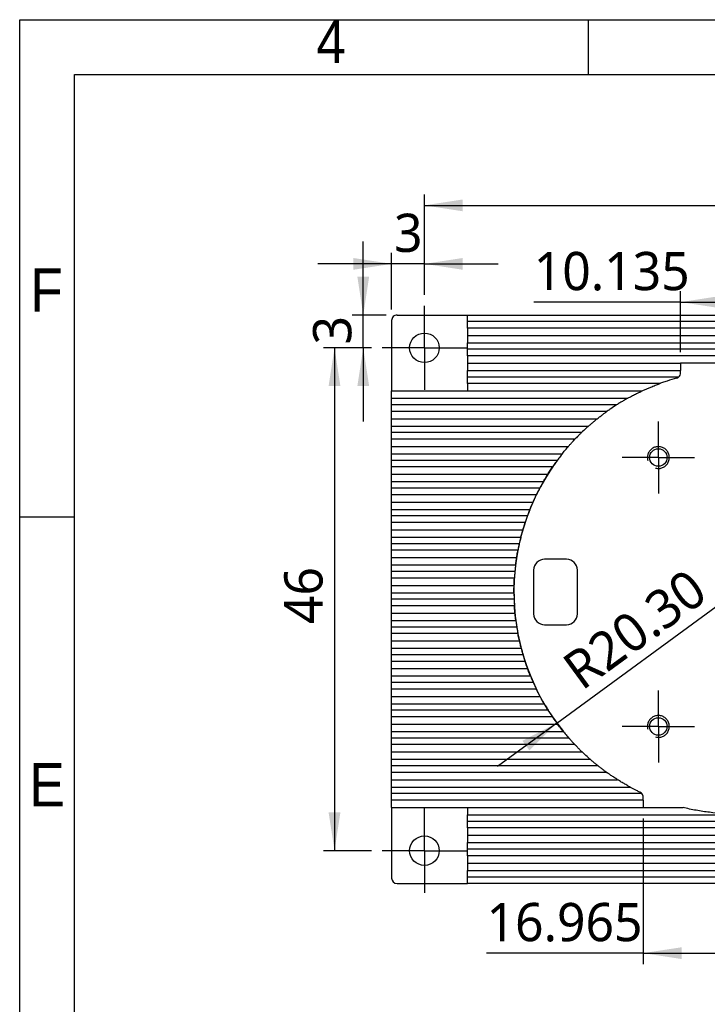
# Model space of a CAD drawing. Header units: millimetres. Extents: x 3 to 207, y 3 to 294.
# Tile 6 of 8: x 3 to 66, y 204 to 294. Entities that reach past the tile are written whole.
import ezdxf

# ---------------------------------------------------------------- set-up
doc = ezdxf.new("R2010")
doc.units = ezdxf.units.MM
doc.linetypes.add('CENTERX2', pattern=[20.32, 12.7, -2.54, 2.54, -2.54])
doc.linetypes.add('PHANTOM', pattern=[12.7, 6.35, -1.27, 1.27, -1.27, 1.27, -1.27])
for name, color, linetype in [('中心符号线', 7, 'CENTERX2'), ('几何体', 7, 'Continuous'), ('尺寸', 3, 'Continuous'), ('注释', 7, 'Continuous'), ('草图直线', 1, 'Continuous'), ('装饰螺纹线', 6, 'PHANTOM')]:
    doc.layers.add(name, color=color, linetype=linetype)
doc.styles.add('SLDTEXTSTYLE1', font='MSYH.TTC')
doc.styles.add('SLDTEXTSTYLE2', font='GOTHIC.TTF', dxfattribs={"width": 0.913})
doc.dimstyles.new('SLDDIMSTYLE1', dxfattribs={"dimtxt": 3.5, "dimasz": 3.5, "dimexe": 0, "dimexo": 0.0625, "dimgap": 0.875, "dimtad": 1, "dimdec": 0, "dimrnd": 1e-09, "dimzin": 12, "dimdsep": 46, "dimtxsty": 'SLDTEXTSTYLE1', "dimsah": 1, "dimcen": 0.09, "dimadec": 0, "dimazin": 3, "dimtfac": 1, "dimtofl": 0, "dimtmove": 0, "dimatfit": 3, "dimfxl": 1, "dimfrac": 2, "dimtolj": 1, "dimtzin": 12, "dimarcsym": 0})
doc.dimstyles.new('SLDDIMSTYLE10', dxfattribs={"dimtxt": 3.5, "dimasz": 3.5, "dimexe": 0, "dimexo": 0.0625, "dimgap": 0.875, "dimtad": 1, "dimdec": 0, "dimrnd": 1e-09, "dimzin": 12, "dimdsep": 46, "dimtxsty": 'SLDTEXTSTYLE1', "dimsah": 1, "dimcen": 0.09, "dimadec": 0, "dimazin": 3, "dimtfac": 1, "dimtdec": 0, "dimtmove": 0, "dimatfit": 0, "dimfxl": 1, "dimfrac": 2, "dimtolj": 1, "dimtzin": 12, "dimarcsym": 0})
doc.dimstyles.new('SLDDIMSTYLE2', dxfattribs={"dimtxt": 3.5, "dimasz": 3.5, "dimexe": 0, "dimexo": 0.0625, "dimgap": 0.875, "dimtad": 1, "dimdec": 0, "dimrnd": 1e-09, "dimzin": 12, "dimdsep": 46, "dimtxsty": 'SLDTEXTSTYLE1', "dimsah": 1, "dimcen": 0.09, "dimadec": 0, "dimazin": 3, "dimtfac": 1, "dimtdec": 0, "dimtofl": 0, "dimtmove": 0, "dimatfit": 3, "dimfxl": 1, "dimfrac": 2, "dimtolj": 1, "dimtzin": 12, "dimarcsym": 0})
doc.dimstyles.new('SLDDIMSTYLE6', dxfattribs={"dimtxt": 3.5, "dimasz": 3.5, "dimexe": 0, "dimexo": 0.0625, "dimgap": 0.875, "dimtad": 1, "dimrnd": 1e-09, "dimzin": 4, "dimdsep": 46, "dimtxsty": 'SLDTEXTSTYLE1', "dimsah": 1, "dimcen": 0, "dimadec": 0, "dimazin": 1, "dimtfac": 1, "dimtofl": 0, "dimtmove": 0, "dimatfit": 3, "dimfxl": 1, "dimfrac": 2, "dimtolj": 1, "dimtzin": 12, "dimarcsym": 0})
doc.dimstyles.new('SLDDIMSTYLE8', dxfattribs={"dimtxt": 3.5, "dimasz": 3.5, "dimexe": 0, "dimexo": 0.0625, "dimgap": 0.875, "dimtad": 1, "dimdec": 3, "dimrnd": 1e-09, "dimzin": 12, "dimdsep": 46, "dimtxsty": 'SLDTEXTSTYLE1', "dimsah": 1, "dimcen": 0.09, "dimadec": 0, "dimazin": 3, "dimtfac": 1, "dimtdec": 3, "dimtofl": 0, "dimtmove": 0, "dimatfit": 3, "dimfxl": 1, "dimfrac": 2, "dimtolj": 1, "dimtzin": 12, "dimarcsym": 0})
doc.dimstyles.new('SLDDIMSTYLE9', dxfattribs={"dimtxt": 3.5, "dimasz": 3.5, "dimexe": 0, "dimexo": 0.0625, "dimgap": 0.875, "dimtad": 1, "dimdec": 0, "dimrnd": 1e-09, "dimzin": 12, "dimdsep": 46, "dimtxsty": 'SLDTEXTSTYLE1', "dimsah": 1, "dimcen": 0.09, "dimadec": 0, "dimazin": 3, "dimtfac": 1, "dimtmove": 0, "dimatfit": 0, "dimfxl": 1, "dimfrac": 2, "dimtolj": 1, "dimtzin": 12, "dimarcsym": 0})

# ---------------------------------------------------------------- blocks, each defined once
blk = doc.blocks.new('_D')
at = {"layer": '尺寸'}
for p, q in [((39.994, 268.851), (39.994, 278.029)), ((105.994, 268.851), (105.994, 278.029)), ((39.994, 277.029), (105.994, 277.029))]:
    blk.add_line(p, q, dxfattribs=at)
for points in [[(39.994, 277.029), (43.494, 276.491), (43.494, 277.568)], [(105.994, 277.029), (102.494, 277.568), (102.494, 276.491)]]:
    blk.add_solid(points, dxfattribs=at)
at = {"layer": '尺寸', "insert": (70.946, 281.621), "char_height": 3.5, "attachment_point": 1, "style": 'SLDTEXTSTYLE1'}
blk.add_mtext('66', dxfattribs=at)
blk = doc.blocks.new('_D_1')
at = {"layer": '尺寸'}
for p, q in [((35.144, 264.001), (30.775, 264.001)), ((31.775, 264.001), (31.775, 218.001)), ((35.144, 218.001), (30.775, 218.001))]:
    blk.add_line(p, q, dxfattribs=at)
for points in [[(31.775, 264.001), (31.236, 260.501), (32.313, 260.501)], [(31.775, 218.001), (32.313, 221.501), (31.236, 221.501)]]:
    blk.add_solid(points, dxfattribs=at)
at = {"layer": '尺寸', "insert": (27.183, 238.734), "char_height": 3.5, "attachment_point": 1, "rotation": 90, "style": 'SLDTEXTSTYLE1'}
blk.add_mtext('46', dxfattribs=at)
blk = doc.blocks.new('_D_6')
at = {"layer": '尺寸'}
for q in [(68.478, 241.664), (46.661, 225.706)]:
    blk.add_line((52.093, 229.679), q, dxfattribs=at)
blk.add_arc((68.478, 241.664), 20.3, 144.31935, 219.00294, dxfattribs=at)
blk.add_solid([(52.093, 229.679), (48.95, 228.048), (49.586, 227.178)], dxfattribs=at)
at = {"layer": '尺寸', "insert": (52.322, 235.405), "char_height": 3.5, "attachment_point": 1, "rotation": 36.18277, "style": 'SLDTEXTSTYLE1'}
blk.add_mtext('R20.30', dxfattribs=at)
blk = doc.blocks.new('_D_9')
at = {"layer": '尺寸'}
for p, q in [((63.41, 263.591), (63.41, 269.181)), ((73.546, 263.591), (73.546, 269.181)), ((63.41, 268.181), (49.986, 268.181)), ((63.41, 268.181), (73.546, 268.181))]:
    blk.add_line(p, q, dxfattribs=at)
for points in [[(63.41, 268.181), (66.91, 267.642), (66.91, 268.719)], [(73.546, 268.181), (70.046, 268.719), (70.046, 267.642)]]:
    blk.add_solid(points, dxfattribs=at)
at = {"layer": '尺寸', "insert": (49.986, 272.773), "char_height": 3.5, "attachment_point": 1, "style": 'SLDTEXTSTYLE1'}
blk.add_mtext('10.135', dxfattribs=at)
blk = doc.blocks.new('_D_10')
at = {"layer": '尺寸'}
for p, q in [((59.995, 220.951), (59.995, 207.628)), ((76.961, 220.951), (76.961, 207.628)), ((59.995, 208.628), (45.672, 208.628)), ((59.995, 208.628), (76.961, 208.628))]:
    blk.add_line(p, q, dxfattribs=at)
for points in [[(59.995, 208.628), (63.495, 208.089), (63.495, 209.166)], [(76.961, 208.628), (73.461, 209.166), (73.461, 208.089)]]:
    blk.add_solid(points, dxfattribs=at)
at = {"layer": '尺寸', "insert": (45.672, 213.22), "char_height": 3.5, "attachment_point": 1, "style": 'SLDTEXTSTYLE1'}
blk.add_mtext('16.965', dxfattribs=at)
blk = doc.blocks.new('_D_11')
at = {"layer": '尺寸'}
for p, q in [((34.403, 267.001), (34.403, 273.732)), ((36.494, 267.001), (33.403, 267.001)), ((34.403, 264.001), (34.403, 267.001)), ((35.144, 264.001), (33.403, 264.001)), ((34.403, 264.001), (34.403, 257.27))]:
    blk.add_line(p, q, dxfattribs=at)
for points in [[(34.403, 267.001), (34.941, 270.501), (33.864, 270.501)], [(34.403, 264.001), (33.864, 260.501), (34.941, 260.501)]]:
    blk.add_solid(points, dxfattribs=at)
at = {"layer": '尺寸', "insert": (29.811, 264.308), "char_height": 3.5, "attachment_point": 1, "rotation": 90, "style": 'SLDTEXTSTYLE1'}
blk.add_mtext('3', dxfattribs=at)
blk = doc.blocks.new('_D_12')
at = {"layer": '尺寸'}
for p, q in [((36.994, 267.501), (36.994, 272.678)), ((39.994, 268.851), (39.994, 272.678)), ((36.994, 271.678), (30.263, 271.678)), ((39.994, 271.678), (36.994, 271.678)), ((39.994, 271.678), (46.725, 271.678))]:
    blk.add_line(p, q, dxfattribs=at)
for points in [[(36.994, 271.678), (33.494, 272.216), (33.494, 271.139)], [(39.994, 271.678), (43.494, 271.139), (43.494, 272.216)]]:
    blk.add_solid(points, dxfattribs=at)
at = {"layer": '尺寸', "insert": (37.216, 276.27), "char_height": 3.5, "attachment_point": 1, "style": 'SLDTEXTSTYLE1'}
blk.add_mtext('3', dxfattribs=at)
blk = doc.blocks.new('SW_CENTERMARKSYMBOL_0')
at = {"layer": '中心符号线', "color": 0}
for p, q in [((0, 2.5), (0, 3.3)), ((0, 0), (0, 2.5)), ((-2.5, 0), (-3.3, 0)), ((0, 0), (-2.5, 0)), ((0, 0), (0, -2.5)), ((0, 0), (2.5, 0)), ((2.5, 0), (3.3, 0)), ((0, -2.5), (0, -3.3))]:
    blk.add_line(p, q, dxfattribs=at)
blk = doc.blocks.new('SW_CENTERMARKSYMBOL_1')
at = {"layer": '中心符号线', "color": 0}
for p, q in [((0, 2.5), (0, 3.3)), ((0, 0), (0, 2.5)), ((-2.5, 0), (-3.3, 0)), ((0, 0), (-2.5, 0)), ((0, 0), (0, -2.5)), ((0, 0), (2.5, 0)), ((2.5, 0), (3.3, 0)), ((0, -2.5), (0, -3.3))]:
    blk.add_line(p, q, dxfattribs=at)
blk = doc.blocks.new('SW_CENTERMARKSYMBOL_3')
at = {"layer": '中心符号线', "color": 0}
for p, q in [((0, 2.5), (0, 3.85)), ((0, 0), (0, 2.5)), ((-2.5, 0), (-3.85, 0)), ((0, 0), (-2.5, 0)), ((0, 0), (0, -2.5)), ((0, 0), (2.5, 0)), ((2.5, 0), (3.85, 0)), ((0, -2.5), (0, -3.85))]:
    blk.add_line(p, q, dxfattribs=at)
blk = doc.blocks.new('SW_CENTERMARKSYMBOL_4')
at = {"layer": '中心符号线', "color": 0}
for p, q in [((0, 2.5), (0, 3.85)), ((0, 0), (0, 2.5)), ((-2.5, 0), (-3.85, 0)), ((0, 0), (-2.5, 0)), ((0, 0), (0, -2.5)), ((0, 0), (2.5, 0)), ((2.5, 0), (3.85, 0)), ((0, -2.5), (0, -3.85))]:
    blk.add_line(p, q, dxfattribs=at)

msp = doc.modelspace()

# ---------------------------------------------------------------- linework, layer by layer
at = {"layer": '几何体'}
for p, q in [((37.4937972, 267.0009142), (43.9437972, 267.0009142)), ((43.9437972, 267.0009142), (102.0439072, 267.0009142)), ((43.9437972, 266.4009142), (43.9437972, 267.0009142)), ((36.9937972, 266.5008698), (36.9937972, 260.0509142)), ((102.0439072, 266.4009142), (43.9437972, 266.4009142)), ((43.9437972, 265.8009142), (43.9437972, 266.4009142)), ((102.0439072, 265.8009142), (43.9437972, 265.8009142)), ((43.9437972, 265.8009142), (43.9437972, 265.1309142)), ((43.9437972, 265.1309142), (102.0439072, 265.1309142)), ((43.9437972, 265.1309142), (43.9437972, 264.4609142)), ((43.9437972, 264.4609142), (102.0439072, 264.4609142)), ((43.9437972, 263.8609142), (43.9437972, 264.4609142)), ((102.0439072, 263.8609142), (43.9437972, 263.8609142)), ((43.9437972, 263.2609142), (43.9437972, 263.8609142)), ((102.0439072, 263.2609142), (43.9437972, 263.2609142)), ((43.9437972, 263.2609142), (43.9437972, 262.5909142)), ((43.9437972, 262.5909142), (63.4104215, 262.5909142)), ((43.9437972, 262.5909142), (43.9437972, 261.9209142)), ((63.4104215, 262.5909142), (63.4104215, 261.9209142)), ((73.5458049, 262.5909142), (63.4104215, 262.5909142)), ((43.9437972, 261.3209142), (43.9437972, 261.9209142)), ((43.9437972, 261.9209142), (63.4104215, 261.9209142)), ((63.2310032, 261.3209142), (43.9437972, 261.3209142)), ((43.9437972, 260.7209142), (43.9437972, 261.3209142)), ((63.4104215, 261.7046165), (63.4104215, 261.9209142)), ((61.4845283, 260.7209142), (43.9437972, 260.7209142)), ((43.9437972, 260.7209142), (43.9437972, 260.0509142)), ((36.9937972, 260.0509142), (43.9437972, 260.0509142)), ((36.9937972, 259.3809142), (36.9937972, 260.0509142)), ((43.9437972, 260.0509142), (59.8758995, 260.0509142)), ((36.9937972, 259.3809142), (58.5691208, 259.3809142)), ((36.9937972, 258.7809142), (36.9937972, 259.3809142)), ((57.5653289, 258.7809142), (36.9937972, 258.7809142)), ((36.9937972, 258.1809142), (36.9937972, 258.7809142)), ((56.6768594, 258.1809142), (36.9937972, 258.1809142)), ((36.9937972, 257.5109142), (36.9937972, 258.1809142)), ((36.9937972, 257.5109142), (55.7913547, 257.5109142)), ((36.9937972, 256.8409142), (36.9937972, 257.5109142)), ((36.9937972, 256.8409142), (54.9970045, 256.8409142)), ((36.9937972, 256.2409142), (36.9937972, 256.8409142)), ((54.3503737, 256.2409142), (36.9937972, 256.2409142)), ((36.9937972, 255.6409142), (36.9937972, 256.2409142)), ((53.7565048, 255.6409142), (36.9937972, 255.6409142)), ((36.9937972, 254.9709142), (36.9937972, 255.6409142)), ((36.9937972, 254.9709142), (53.1481946, 254.9709142)), ((36.9937972, 254.3009142), (36.9937972, 254.9709142)), ((36.9937972, 254.3009142), (52.5913497, 254.3009142)), ((36.9937972, 253.7009142), (36.9937972, 254.3009142)), ((36.9937972, 253.1009142), (36.9937972, 253.7009142)), ((52.1320438, 253.7009142), (36.9937972, 253.7009142)), ((51.7067472, 253.1009142), (36.9937972, 253.1009142)), ((36.9937972, 252.4309142), (36.9937972, 253.1009142)), ((36.9937972, 252.4309142), (51.2689364, 252.4309142)), ((36.9937972, 251.7609142), (36.9937972, 252.4309142)), ((36.9937972, 251.1609142), (36.9937972, 251.7609142)), ((36.9937972, 251.7609142), (50.8674626, 251.7609142)), ((50.5367714, 251.1609142), (36.9937972, 251.1609142)), ((36.9937972, 250.5609142), (36.9937972, 251.1609142)), ((50.2317854, 250.5609142), (36.9937972, 250.5609142)), ((36.9937972, 249.8909142), (36.9937972, 250.5609142)), ((36.9937972, 249.8909142), (49.9200441, 249.8909142)), ((36.9937972, 249.2209142), (36.9937972, 249.8909142)), ((36.9937972, 249.2209142), (49.6372645, 249.2209142)), ((36.9937972, 248.6209142), (36.9937972, 249.2209142)), ((36.9937972, 248.0209142), (36.9937972, 248.6209142)), ((49.4075519, 248.6209142), (36.9937972, 248.6209142)), ((49.1992377, 248.0209142), (36.9937972, 248.0209142)), ((36.9937972, 247.3509142), (36.9937972, 248.0209142)), ((36.9937972, 247.3509142), (48.991069, 247.3509142)), ((36.9937972, 246.6809142), (36.9937972, 247.3509142)), ((36.9937972, 246.0809142), (36.9937972, 246.6809142)), ((36.9937972, 246.6809142), (48.8079088, 246.6809142)), ((48.6645403, 246.0809142), (36.9937972, 246.0809142)), ((36.9937972, 245.4809142), (36.9937972, 246.0809142)), ((48.5402497, 245.4809142), (36.9937972, 245.4809142)), ((36.9937972, 244.8109142), (36.9937972, 245.4809142)), ((36.9937972, 244.8109142), (48.4235713, 244.8109142)), ((36.9937972, 244.1409142), (36.9937972, 244.8109142)), ((36.9937972, 243.5409142), (36.9937972, 244.1409142)), ((36.9937972, 244.1409142), (48.3298353, 244.1409142)), ((52.9781132, 244.6636382), (50.9781132, 244.6636382)), ((48.2651017, 243.5409142), (36.9937972, 243.5409142)), ((36.9937972, 242.9409142), (36.9937972, 243.5409142)), ((49.9781132, 243.6636382), (49.9781132, 239.6636382)), ((53.9781132, 239.6636382), (53.9781132, 243.6636382)), ((48.2183362, 242.9409142), (36.9937972, 242.9409142)), ((36.9937972, 242.2709142), (36.9937972, 242.9409142)), ((36.9937972, 242.2709142), (48.1871986, 242.2709142)), ((36.9937972, 241.6009142), (36.9937972, 242.2709142)), ((36.9937972, 241.6009142), (48.1782101, 241.6009142)), ((36.9937972, 241.0009142), (36.9937972, 241.6009142)), ((48.1889339, 241.0009142), (36.9937972, 241.0009142)), ((36.9937972, 240.4009142), (36.9937972, 241.0009142)), ((48.217424, 240.4009142), (36.9937972, 240.4009142)), ((36.9937972, 239.7309142), (36.9937972, 240.4009142)), ((36.9937972, 239.7309142), (48.2703281, 239.7309142)), ((36.9937972, 239.0609142), (36.9937972, 239.7309142)), ((36.9937972, 239.0609142), (48.3456561, 239.0609142)), ((36.9937972, 238.4609142), (36.9937972, 239.0609142)), ((48.4323516, 238.4609142), (36.9937972, 238.4609142)), ((36.9937972, 237.8609142), (36.9937972, 238.4609142)), ((48.537469, 237.8609142), (36.9937972, 237.8609142)), ((36.9937972, 237.1909142), (36.9937972, 237.8609142)), ((50.9781132, 238.6636382), (52.9781132, 238.6636382)), ((36.9937972, 237.1909142), (48.6769834, 237.1909142)), ((36.9937972, 236.5209142), (36.9937972, 237.1909142)), ((36.9937972, 236.5209142), (48.8403336, 236.5209142)), ((36.9937972, 235.9209142), (36.9937972, 236.5209142)), ((49.0073371, 235.9209142), (36.9937972, 235.9209142)), ((36.9937972, 235.3209142), (36.9937972, 235.9209142)), ((49.1944452, 235.3209142), (36.9937972, 235.3209142)), ((36.9937972, 234.6509142), (36.9937972, 235.3209142)), ((36.9937972, 234.6509142), (49.4278717, 234.6509142)), ((36.9937972, 233.9809142), (36.9937972, 234.6509142)), ((36.9937972, 233.3809142), (36.9937972, 233.9809142)), ((36.9937972, 233.9809142), (49.6880693, 233.9809142)), ((49.9447249, 233.3809142), (36.9937972, 233.3809142)), ((36.9937972, 232.7809142), (36.9937972, 233.3809142)), ((50.2246967, 232.7809142), (36.9937972, 232.7809142)), ((36.9937972, 232.1109142), (36.9937972, 232.7809142)), ((36.9937972, 232.1109142), (50.5662327, 232.1109142)), ((36.9937972, 231.4409142), (36.9937972, 232.1109142)), ((36.9937972, 231.4409142), (50.9399858, 231.4409142)), ((36.9937972, 230.8409142), (36.9937972, 231.4409142)), ((51.3037531, 230.8409142), (36.9937972, 230.8409142)), ((36.9937972, 230.2409142), (36.9937972, 230.8409142)), ((51.6968327, 230.2409142), (36.9937972, 230.2409142)), ((36.9937972, 229.5709142), (36.9937972, 230.2409142)), ((36.9937972, 229.5709142), (52.1730212, 229.5709142)), ((36.9937972, 228.9009142), (36.9937972, 229.5709142)), ((36.9937972, 228.9009142), (52.6919523, 228.9009142)), ((36.9937972, 228.3009142), (36.9937972, 228.9009142)), ((53.1965031, 228.3009142), (36.9937972, 228.3009142)), ((36.9937972, 227.7009142), (36.9937972, 228.3009142)), ((53.7427022, 227.7009142), (36.9937972, 227.7009142)), ((36.9937972, 227.0309142), (36.9937972, 227.7009142)), ((36.9937972, 227.0309142), (54.4078115, 227.0309142)), ((36.9937972, 226.3609142), (36.9937972, 227.0309142)), ((36.9937972, 226.3609142), (55.1395736, 226.3609142)), ((36.9937972, 225.7609142), (36.9937972, 226.3609142)), ((55.8609277, 225.7609142), (36.9937972, 225.7609142)), ((36.9937972, 225.1609142), (36.9937972, 225.7609142)), ((56.6565185, 225.1609142), (36.9937972, 225.1609142)), ((36.9937972, 224.4909142), (36.9937972, 225.1609142)), ((36.9937972, 224.4909142), (57.6527933, 224.4909142)), ((36.9937972, 223.8209142), (36.9937972, 224.4909142)), ((36.9937972, 223.8209142), (58.7968322, 223.8209142)), ((36.9937972, 223.2209142), (36.9937972, 223.8209142)), ((36.9937972, 222.6209142), (36.9937972, 223.2209142)), ((59.8815671, 223.2209142), (36.9937972, 223.2209142)), ((59.9954289, 222.6209142), (36.9937972, 222.6209142)), ((36.9937972, 221.9509142), (36.9937972, 222.6209142)), ((59.9954289, 222.6209142), (59.9954289, 222.9032709)), ((59.9954289, 222.6209142), (59.9954289, 221.9509142)), ((36.9937972, 221.9509142), (43.9437972, 221.9509142)), ((36.9937972, 221.9509142), (36.9937972, 215.5009142)), ((43.9437972, 221.9509142), (59.9954289, 221.9509142)), ((43.9437972, 221.9509142), (43.9437972, 221.2809142)), ((59.9954289, 221.9509142), (63.6305867, 221.9509142)), ((43.9437972, 220.6809142), (43.9437972, 221.2809142)), ((43.9437972, 221.2809142), (102.0439072, 221.2809142)), ((43.9437972, 220.0809142), (43.9437972, 220.6809142)), ((102.0439072, 220.6809142), (43.9437972, 220.6809142)), ((102.0439072, 220.0809142), (43.9437972, 220.0809142)), ((43.9437972, 220.0809142), (43.9437972, 219.4109142)), ((43.9437972, 219.4109142), (102.0439072, 219.4109142)), ((43.9437972, 219.4109142), (43.9437972, 218.7409142)), ((43.9437972, 218.1409142), (43.9437972, 218.7409142)), ((43.9437972, 218.7409142), (102.0439072, 218.7409142)), ((102.0439072, 218.1409142), (43.9437972, 218.1409142)), ((43.9437972, 217.5409142), (43.9437972, 218.1409142)), ((102.0439072, 217.5409142), (43.9437972, 217.5409142)), ((43.9437972, 217.5409142), (43.9437972, 216.8709142)), ((43.9437972, 216.8709142), (102.0439072, 216.8709142)), ((43.9437972, 216.8709142), (43.9437972, 216.2009142)), ((43.9437972, 215.6009142), (43.9437972, 216.2009142)), ((43.9437972, 216.2009142), (102.0439072, 216.2009142)), ((43.9437972, 215.0009142), (43.9437972, 215.6009142)), ((43.9437972, 215.6009142), (102.0439072, 215.6009142)), ((37.4937972, 215.0009142), (43.9437972, 215.0009142)), ((102.0439072, 215.0009142), (43.9437972, 215.0009142))]:
    msp.add_line(p, q, dxfattribs=at)
for centre, radius in [((39.9937912, 264.0008162), 1.35), ((61.3781132, 253.9611989), 0.8), ((61.3781132, 229.3660775), 0.8), ((39.9937912, 218.0009082), 1.35)]:
    msp.add_circle(centre, radius, dxfattribs=at)
for centre, radius, start, end in [((50.9781132, 243.6636382), 1, 90, 180), ((52.9781132, 243.6636382), 1, 0, 90), ((50.9781132, 239.6636382), 1, 180, 270), ((52.9781132, 239.6636382), 1, 270, 0), ((37.4937972, 215.5009142), 0.5, 180, 270)]:
    msp.add_arc(centre, radius, start, end, dxfattribs=at)
for points, knots in [([(37.4937972, 267.0009142), (37.3617375, 267.0009142), (37.2326035, 266.946755), (37.0481268, 266.7623855), (36.9937972, 266.6329292), (36.9937972, 266.5008698)], [0, 0, 0, 0, 0.5, 0.5, 1, 1, 1, 1]), ([(63.0442603, 261.2228622), (62.7507059, 261.1413083), (62.4561182, 261.0521571), (62.0305456, 260.9130835), (61.8896493, 260.8652257), (61.6954764, 260.7971309), (61.6326962, 260.774719), (61.5536081, 260.7461437), (61.5303399, 260.7376727), (61.4954081, 260.7249124), (61.4845283, 260.7209142), (61.4845283, 260.7209142)], [0, 0, 0, 0, 0.5, 0.5, 0.75, 0.75, 0.875, 0.875, 0.9375, 0.9375, 1, 1, 1, 1]), ([(63.2310032, 261.3209142), (63.2914787, 261.3714412), (63.3388795, 261.4363262), (63.398502, 261.5729602), (63.4104215, 261.6440145), (63.4104215, 261.7046165)], [0, 0, 0, 0, 0.5, 0.5, 1, 1, 1, 1]), ([(59.8758995, 260.0509142), (60.1759184, 260.1912736), (60.4732623, 260.3214182), (60.9128994, 260.5019672), (61.0603396, 260.5604049), (61.2640031, 260.6386719), (61.3295467, 260.6634138), (61.4123967, 260.6943113), (61.4367463, 260.7033214), (61.4734583, 260.7168582), (61.4845283, 260.7209142), (61.4845283, 260.7209142)], [0, 0, 0, 0, 0.5, 0.5, 0.75, 0.75, 0.875, 0.875, 0.9375, 0.9375, 1, 1, 1, 1]), ([(58.5691208, 259.3809142), (58.5691208, 259.3809142), (58.5920265, 259.3937521), (58.6630146, 259.4331483), (58.7100568, 259.4591014), (58.864439, 259.5432637), (58.9833475, 259.6068489), (59.2303528, 259.7353927), (59.3571464, 259.7997471), (59.6137619, 259.9265448), (59.7440864, 259.9892474), (59.8758995, 260.0509142)], [0, 0, 0, 0, 0.125, 0.125, 0.25, 0.25, 0.5, 0.5, 0.75, 0.75, 1, 1, 1, 1]), ([(57.5653289, 258.7809142), (57.3770198, 258.6608614), (57.1894463, 258.5366497), (56.9341303, 258.362054), (56.8532055, 258.3056856), (56.7242222, 258.2148396), (56.6768594, 258.1809142), (56.6768594, 258.1809142)], [0, 0, 0, 0, 0.5, 0.5, 0.75, 0.75, 1, 1, 1, 1]), ([(58.5691208, 259.3809142), (58.5691208, 259.3809142), (58.5521109, 259.3714167), (58.4986452, 259.3413405), (58.4625265, 259.3209335), (58.3444125, 259.2535878), (58.2514963, 259.1998433), (58.0614152, 259.087604), (57.9620492, 259.0278493), (57.7644905, 258.9066576), (57.6651634, 258.8445617), (57.5653289, 258.7809142)], [0, 0, 0, 0, 0.125, 0.125, 0.25, 0.25, 0.5, 0.5, 0.75, 0.75, 1, 1, 1, 1]), ([(55.7913547, 257.5109142), (55.8830441, 257.5843175), (55.9764298, 257.6577318), (56.1577125, 257.7977898), (56.2472067, 257.8656866), (56.4186712, 257.9937119), (56.5001045, 258.0533817), (56.5971451, 258.123717), (56.6255236, 258.1441334), (56.6653861, 258.172729), (56.6768594, 258.1809142), (56.6768594, 258.1809142)], [0, 0, 0, 0, 0.25, 0.25, 0.5, 0.5, 0.75, 0.75, 0.875, 0.875, 1, 1, 1, 1]), ([(54.9970045, 256.8409142), (54.9970045, 256.8409142), (54.9684572, 256.8156267), (54.8796323, 256.7359597), (54.8216103, 256.6835306), (54.6334966, 256.5110468), (54.4908798, 256.3770874), (54.3503737, 256.2409142)], [0, 0, 0, 0, 0.25, 0.25, 0.5, 0.5, 1, 1, 1, 1]), ([(54.9970045, 256.8409142), (54.9970045, 256.8409142), (55.0313486, 256.871521), (55.1394873, 256.9664561), (55.2099702, 257.0277678), (55.3627423, 257.1583839), (55.4456449, 257.2282477), (55.6164895, 257.3697177), (55.703283, 257.4404072), (55.7913547, 257.5109142)], [0, 0, 0, 0, 0.25, 0.25, 0.5, 0.5, 0.75, 0.75, 1, 1, 1, 1]), ([(54.3503737, 256.2409142), (54.2818307, 256.1744849), (54.2141761, 256.1079619), (54.0844137, 255.9786584), (54.0206533, 255.9142002), (53.9065094, 255.7974638), (53.8549154, 255.7439457), (53.7794538, 255.6651519), (53.7565048, 255.6409142), (53.7565048, 255.6409142)], [0, 0, 0, 0, 0.25, 0.25, 0.5, 0.5, 0.75, 0.75, 1, 1, 1, 1]), ([(52.5913497, 254.3009142), (52.5913497, 254.3009142), (52.6105306, 254.3251002), (52.6767221, 254.4076107), (52.7235232, 254.4655917), (52.8839606, 254.6613641), (53.0149216, 254.8173844), (53.1481946, 254.9709142)], [0, 0, 0, 0, 0.25, 0.25, 0.5, 0.5, 1, 1, 1, 1]), ([(53.1481946, 254.9709142), (53.2162918, 255.0493619), (53.283747, 255.1258535), (53.4171536, 255.2749387), (53.4816757, 255.3459071), (53.5999116, 255.4743854), (53.6535203, 255.5317591), (53.7326298, 255.6158442), (53.7565048, 255.6409142), (53.7565048, 255.6409142)], [0, 0, 0, 0, 0.25, 0.25, 0.5, 0.5, 0.75, 0.75, 1, 1, 1, 1]), ([(52.5913497, 254.3009142), (52.5913497, 254.3009142), (52.5748573, 254.2802346), (52.5187017, 254.2091249), (52.4794281, 254.1591333), (52.3453092, 253.9861351), (52.2372932, 253.8438382), (52.1320438, 253.7009142)], [0, 0, 0, 0, 0.25, 0.25, 0.5, 0.5, 1, 1, 1, 1]), ([(51.2689364, 252.4309142), (51.3718379, 252.5953802), (51.4758223, 252.7557838), (51.6031618, 252.9477824), (51.6400091, 253.0025276), (51.6921391, 253.0795584), (51.7067472, 253.1009142), (51.7067472, 253.1009142)], [0, 0, 0, 0, 0.5, 0.5, 0.75, 0.75, 1, 1, 1, 1]), ([(52.1320438, 253.7009142), (52.0280021, 253.5596305), (51.9257204, 253.4164486), (51.803334, 253.2414965), (51.7687338, 253.1913641), (51.7203734, 253.1209495), (51.7067472, 253.1009142), (51.7067472, 253.1009142)], [0, 0, 0, 0, 0.5, 0.5, 0.75, 0.75, 1, 1, 1, 1]), ([(50.8674626, 251.7609142), (50.8674626, 251.7609142), (50.8794873, 251.7819521), (50.9232309, 251.857657), (50.9549959, 251.9123413), (51.0307427, 252.0407678), (51.0744557, 252.1140449), (51.1689175, 252.2697702), (51.2181984, 252.3498205), (51.2689364, 252.4309142)], [0, 0, 0, 0, 0.25, 0.25, 0.5, 0.5, 0.75, 0.75, 1, 1, 1, 1]), ([(50.8674626, 251.7609142), (50.8674626, 251.7609142), (50.8237453, 251.6851262), (50.7284866, 251.5147795), (50.6922192, 251.4492583), (50.61572, 251.3089115), (50.5763537, 251.2356895), (50.5367714, 251.1609142)], [0, 0, 0, 0, 0.5, 0.5, 0.75, 0.75, 1, 1, 1, 1]), ([(49.9200441, 249.8909142), (49.9950157, 250.0600258), (50.0719344, 250.2264835), (50.1621423, 250.4169316), (50.1870209, 250.4686134), (50.2223852, 250.5417034), (50.2317854, 250.5609142), (50.2317854, 250.5609142)], [0, 0, 0, 0, 0.5, 0.5, 0.75, 0.75, 1, 1, 1, 1]), ([(50.5367714, 251.1609142), (50.4581201, 251.0123338), (50.3827257, 250.8649132), (50.2964541, 250.6925584), (50.2731822, 250.6453904), (50.2403398, 250.578514), (50.2317854, 250.5609142), (50.2317854, 250.5609142)], [0, 0, 0, 0, 0.5, 0.5, 0.75, 0.75, 1, 1, 1, 1]), ([(49.6372645, 249.2209142), (49.6372645, 249.2209142), (49.644966, 249.2401849), (49.6739648, 249.3118731), (49.6953747, 249.3645086), (49.7737963, 249.5539623), (49.8457149, 249.7232517), (49.9200441, 249.8909142)], [0, 0, 0, 0, 0.25, 0.25, 0.5, 0.5, 1, 1, 1, 1]), ([(49.4075519, 248.6209142), (49.3520546, 248.4687909), (49.2990132, 248.3169483), (49.2409986, 248.1464635), (49.2257262, 248.1007734), (49.2046648, 248.037436), (49.1992377, 248.0209142), (49.1992377, 248.0209142)], [0, 0, 0, 0, 0.5, 0.5, 0.75, 0.75, 1, 1, 1, 1]), ([(49.6372645, 249.2209142), (49.6372645, 249.2209142), (49.608708, 249.1502954), (49.521253, 248.9260028), (49.4633007, 248.7737272), (49.4075519, 248.6209142)], [0, 0, 0, 0, 0.5, 0.5, 1, 1, 1, 1]), ([(48.991069, 247.3509142), (49.0413036, 247.5230393), (49.0938912, 247.6935152), (49.1540309, 247.8824975), (49.1704004, 247.9328944), (49.1932147, 248.0027263), (49.1992377, 248.0209142), (49.1992377, 248.0209142)], [0, 0, 0, 0, 0.5, 0.5, 0.75, 0.75, 1, 1, 1, 1]), ([(48.8079088, 246.6809142), (48.8079088, 246.6809142), (48.8125331, 246.699136), (48.8303873, 246.7683561), (48.8436708, 246.8194937), (48.8935108, 247.0068634), (48.9410715, 247.1796014), (48.991069, 247.3509142)], [0, 0, 0, 0, 0.25, 0.25, 0.5, 0.5, 1, 1, 1, 1]), ([(48.6645403, 246.0809142), (48.6300631, 245.9262677), (48.5978355, 245.7718953), (48.5525784, 245.5464569), (48.5402497, 245.4809142), (48.5402497, 245.4809142)], [0, 0, 0, 0, 0.5, 0.5, 1, 1, 1, 1]), ([(48.8079088, 246.6809142), (48.8079088, 246.6809142), (48.7905219, 246.6135752), (48.7359024, 246.3910305), (48.6991202, 246.2360214), (48.6645403, 246.0809142)], [0, 0, 0, 0, 0.5, 0.5, 1, 1, 1, 1]), ([(48.4235713, 244.8109142), (48.4372278, 244.8979342), (48.4515238, 244.9851489), (48.4789972, 245.1467511), (48.492032, 245.2204084), (48.5147415, 245.3457363), (48.5240137, 245.3952744), (48.5368561, 245.4633045), (48.5402497, 245.4809142), (48.5402497, 245.4809142)], [0, 0, 0, 0, 0.25, 0.25, 0.5, 0.5, 0.75, 0.75, 1, 1, 1, 1]), ([(48.3298353, 244.1409142), (48.3298353, 244.1409142), (48.3215741, 244.0753547), (48.2962839, 243.853664), (48.279624, 243.6972785), (48.2651017, 243.5409142)], [0, 0, 0, 0, 0.5, 0.5, 1, 1, 1, 1]), ([(48.3298353, 244.1409142), (48.3298353, 244.1409142), (48.331984, 244.1585624), (48.3405009, 244.226398), (48.3468845, 244.2765957), (48.3716279, 244.4627308), (48.3963136, 244.6372274), (48.4235713, 244.8109142)], [0, 0, 0, 0, 0.25, 0.25, 0.5, 0.5, 1, 1, 1, 1]), ([(48.2651017, 243.5409142), (48.2506021, 243.3847936), (48.2382636, 243.2292472), (48.222161, 243.0049222), (48.2183362, 242.9409142), (48.2183362, 242.9409142)], [0, 0, 0, 0, 0.5, 0.5, 1, 1, 1, 1]), ([(48.1871986, 242.2709142), (48.189814, 242.3583038), (48.1930358, 242.446084), (48.1999401, 242.6082443), (48.2035778, 242.6820373), (48.2102472, 242.807111), (48.2131494, 242.856273), (48.2172208, 242.9235492), (48.2183362, 242.9409142), (48.2183362, 242.9409142)], [0, 0, 0, 0, 0.25, 0.25, 0.5, 0.5, 0.75, 0.75, 1, 1, 1, 1]), ([(48.1782101, 241.6009142), (48.1782101, 241.6009142), (48.1781358, 241.6183571), (48.1780973, 241.6856702), (48.1781461, 241.7354878), (48.1793686, 241.9210769), (48.1819676, 242.0961311), (48.1871986, 242.2709142)], [0, 0, 0, 0, 0.25, 0.25, 0.5, 0.5, 1, 1, 1, 1]), ([(48.1782101, 241.6009142), (48.1782101, 241.6009142), (48.1782133, 241.5357944), (48.1808187, 241.3141886), (48.1838215, 241.1574286), (48.1889339, 241.0009142)], [0, 0, 0, 0, 0.5, 0.5, 1, 1, 1, 1]), ([(48.1889339, 241.0009142), (48.1940461, 240.8444048), (48.2012251, 240.6887593), (48.2132364, 240.4647424), (48.217424, 240.4009142), (48.217424, 240.4009142)], [0, 0, 0, 0, 0.5, 0.5, 1, 1, 1, 1]), ([(48.2703281, 239.7309142), (48.2619928, 239.8180651), (48.2542155, 239.9056355), (48.2407809, 240.0677088), (48.2351601, 240.1415376), (48.2261309, 240.2668008), (48.2228617, 240.3160744), (48.2184884, 240.3835035), (48.217424, 240.4009142), (48.217424, 240.4009142)], [0, 0, 0, 0, 0.25, 0.25, 0.5, 0.5, 0.75, 0.75, 1, 1, 1, 1]), ([(48.3456561, 239.0609142), (48.3456561, 239.0609142), (48.3433635, 239.0784856), (48.3348026, 239.1460606), (48.3285498, 239.1960524), (48.306391, 239.3817172), (48.2870277, 239.5563101), (48.2703281, 239.7309142)], [0, 0, 0, 0, 0.25, 0.25, 0.5, 0.5, 1, 1, 1, 1]), ([(48.3456561, 239.0609142), (48.3456561, 239.0609142), (48.353985, 238.994921), (48.3847109, 238.7726573), (48.4075037, 238.6164364), (48.4323516, 238.4609142)], [0, 0, 0, 0, 0.5, 0.5, 1, 1, 1, 1]), ([(48.4323516, 238.4609142), (48.4572453, 238.3051055), (48.4841138, 238.1503775), (48.5248645, 237.925874), (48.537469, 237.8609142), (48.537469, 237.8609142)], [0, 0, 0, 0, 0.5, 0.5, 1, 1, 1, 1]), ([(48.6769834, 237.1909142), (48.6379932, 237.3635275), (48.6017899, 237.5358952), (48.5638148, 237.7247496), (48.5540845, 237.7746414), (48.5408326, 237.8431592), (48.537469, 237.8609142), (48.537469, 237.8609142)], [0, 0, 0, 0, 0.5, 0.5, 0.75, 0.75, 1, 1, 1, 1]), ([(48.8403336, 236.5209142), (48.8403336, 236.5209142), (48.8355824, 236.5389684), (48.8177979, 236.6076261), (48.8047557, 236.6583303), (48.757961, 236.8447164), (48.7161048, 237.0177208), (48.6769834, 237.1909142)], [0, 0, 0, 0, 0.25, 0.25, 0.5, 0.5, 1, 1, 1, 1]), ([(48.8403336, 236.5209142), (48.8403336, 236.5209142), (48.8579958, 236.4526466), (48.9187918, 236.2288996), (48.9620964, 236.0743035), (49.0073371, 235.9209142)], [0, 0, 0, 0, 0.5, 0.5, 1, 1, 1, 1]), ([(49.0073371, 235.9209142), (49.0527741, 235.7668597), (49.1000705, 235.6142176), (49.1540051, 235.4449282), (49.1686573, 235.3997741), (49.1890651, 235.3372091), (49.1944452, 235.3209142), (49.1944452, 235.3209142)], [0, 0, 0, 0, 0.5, 0.5, 0.75, 0.75, 1, 1, 1, 1]), ([(49.4278717, 234.6509142), (49.3653825, 234.8206676), (49.305919, 234.9901863), (49.2410334, 235.1806407), (49.2239853, 235.2316909), (49.200491, 235.3024536), (49.1944452, 235.3209142), (49.1944452, 235.3209142)], [0, 0, 0, 0, 0.5, 0.5, 0.75, 0.75, 1, 1, 1, 1]), ([(49.6880693, 233.9809142), (49.6880693, 233.9809142), (49.6554772, 234.0599207), (49.5562208, 234.3103986), (49.490685, 234.4802802), (49.4278717, 234.6509142)], [0, 0, 0, 0, 0.5, 0.5, 1, 1, 1, 1]), ([(49.6880693, 233.9809142), (49.6880693, 233.9809142), (49.7173478, 233.9087211), (49.8124749, 233.6824725), (49.877635, 233.5310342), (49.9447249, 233.3809142)], [0, 0, 0, 0, 0.5, 0.5, 1, 1, 1, 1]), ([(49.9447249, 233.3809142), (50.0123486, 233.2295996), (50.0814555, 233.0805832), (50.1623557, 232.9099539), (50.1846372, 232.863635), (50.2162925, 232.7981306), (50.2246967, 232.7809142), (50.2246967, 232.7809142)], [0, 0, 0, 0, 0.5, 0.5, 0.75, 0.75, 1, 1, 1, 1]), ([(50.5662327, 232.1109142), (50.4778341, 232.2766663), (50.393389, 232.4411998), (50.2968935, 232.6337764), (50.2708981, 232.6864978), (50.2342353, 232.7612424), (50.2246967, 232.7809142), (50.2246967, 232.7809142)], [0, 0, 0, 0, 0.5, 0.5, 0.75, 0.75, 1, 1, 1, 1]), ([(50.9399858, 231.4409142), (50.9399858, 231.4409142), (50.9279783, 231.4614523), (50.8850996, 231.5355729), (50.8542491, 231.589179), (50.7823525, 231.7160071), (50.7413918, 231.7890895), (50.6550763, 231.94575), (50.610767, 232.0274099), (50.5662327, 232.1109142)], [0, 0, 0, 0, 0.25, 0.25, 0.5, 0.5, 0.75, 0.75, 1, 1, 1, 1]), ([(50.9399858, 231.4409142), (50.9399858, 231.4409142), (50.9509778, 231.4220039), (50.990847, 231.3540761), (51.0197513, 231.3050626), (51.1229035, 231.1325101), (51.2122893, 230.9860563), (51.3037531, 230.8409142)], [0, 0, 0, 0, 0.25, 0.25, 0.5, 0.5, 1, 1, 1, 1]), ([(51.3037531, 230.8409142), (51.3963999, 230.6938949), (51.4898269, 230.5502642), (51.6040499, 230.3782172), (51.6370737, 230.3291279), (51.6837636, 230.2600617), (51.6968327, 230.2409142), (51.6968327, 230.2409142)], [0, 0, 0, 0, 0.5, 0.5, 0.75, 0.75, 1, 1, 1, 1]), ([(52.1730212, 229.5709142), (52.1146839, 229.6495726), (52.0568778, 229.7287438), (51.9480535, 229.8799291), (51.8957909, 229.9536941), (51.8054197, 230.0827275), (51.7665723, 230.1390237), (51.7118585, 230.2187686), (51.6968327, 230.2409142), (51.6968327, 230.2409142)], [0, 0, 0, 0, 0.25, 0.25, 0.5, 0.5, 0.75, 0.75, 1, 1, 1, 1]), ([(52.6919523, 228.9009142), (52.6919523, 228.9009142), (52.6730447, 228.9242335), (52.6089525, 229.0041611), (52.5644281, 229.0600159), (52.4131056, 229.2526671), (52.2914923, 229.411175), (52.1730212, 229.5709142)], [0, 0, 0, 0, 0.25, 0.25, 0.5, 0.5, 1, 1, 1, 1]), ([(52.6919523, 228.9009142), (52.6919523, 228.9009142), (52.7095197, 228.8791264), (52.7698955, 228.8050155), (52.8125075, 228.7530009), (52.9579527, 228.5778577), (53.0763558, 228.4383147), (53.1965031, 228.3009142)], [0, 0, 0, 0, 0.25, 0.25, 0.5, 0.5, 1, 1, 1, 1]), ([(53.1965031, 228.3009142), (53.257778, 228.2308402), (53.3184311, 228.1624501), (53.4383009, 228.0290467), (53.4962499, 227.9654667), (53.6023606, 227.8503072), (53.6504352, 227.7988395), (53.7213288, 227.7234089), (53.7427022, 227.7009142), (53.7427022, 227.7009142)], [0, 0, 0, 0, 0.25, 0.25, 0.5, 0.5, 0.75, 0.75, 1, 1, 1, 1]), ([(54.4078115, 227.0309142), (54.330902, 227.1048677), (54.2550353, 227.1790071), (54.1096542, 227.3232105), (54.0382521, 227.3951851), (53.9104316, 227.5257106), (53.8527052, 227.5855999), (53.7683507, 227.673763), (53.7427022, 227.7009142), (53.7427022, 227.7009142)], [0, 0, 0, 0, 0.25, 0.25, 0.5, 0.5, 0.75, 0.75, 1, 1, 1, 1]), ([(55.1395736, 226.3609142), (55.1395736, 226.3609142), (55.1067916, 226.3894011), (55.0054857, 226.4786829), (54.9396445, 226.5372042), (54.7268344, 226.7294864), (54.5659995, 226.8788064), (54.4078115, 227.0309142)], [0, 0, 0, 0, 0.25, 0.25, 0.5, 0.5, 1, 1, 1, 1]), ([(55.1395736, 226.3609142), (55.1395736, 226.3609142), (55.1713044, 226.3331749), (55.2702398, 226.2478558), (55.3344515, 226.1929441), (55.4731565, 226.076165), (55.5483229, 226.0137023), (55.7029045, 225.8872631), (55.7813701, 225.8240351), (55.8609277, 225.7609142)], [0, 0, 0, 0, 0.25, 0.25, 0.5, 0.5, 0.75, 0.75, 1, 1, 1, 1]), ([(55.8609277, 225.7609142), (55.9434532, 225.6954387), (56.0274585, 225.629869), (56.1904118, 225.5046484), (56.2706695, 225.4439724), (56.4248305, 225.3290854), (56.4979414, 225.2755136), (56.5850253, 225.2123238), (56.6104798, 225.1939763), (56.6462329, 225.1682724), (56.6565185, 225.1609142), (56.6565185, 225.1609142)], [0, 0, 0, 0, 0.25, 0.25, 0.5, 0.5, 0.75, 0.75, 0.875, 0.875, 1, 1, 1, 1]), ([(57.6527933, 224.4909142), (57.5470405, 224.5575785), (57.4416319, 224.6254138), (57.2367834, 224.759866), (57.1354485, 224.8277454), (56.9446888, 224.9578473), (56.8540057, 225.020984), (56.7094924, 225.1228589), (56.6565185, 225.1609142), (56.6565185, 225.1609142)], [0, 0, 0, 0, 0.25, 0.25, 0.5, 0.5, 0.75, 0.75, 1, 1, 1, 1]), ([(58.7968322, 223.8209142), (58.7968322, 223.8209142), (58.7768076, 223.8317588), (58.7146368, 223.8657231), (58.6729972, 223.888589), (58.537315, 223.9638859), (58.431507, 224.0235897), (58.215153, 224.1485802), (58.1024601, 224.2150585), (57.8784498, 224.3502258), (57.7658841, 224.4196242), (57.6527933, 224.4909142)], [0, 0, 0, 0, 0.125, 0.125, 0.25, 0.25, 0.5, 0.5, 0.75, 0.75, 1, 1, 1, 1]), ([(58.7968322, 223.8209142), (58.7968322, 223.8209142), (58.8107795, 223.813335), (58.8561596, 223.7888327), (58.8874724, 223.7719879), (58.9913451, 223.7165663), (59.0752179, 223.6723899), (59.2480221, 223.5831273), (59.3395759, 223.5366497), (59.5237075, 223.4449886), (59.6170177, 223.3994129), (59.7113588, 223.3542412)], [0, 0, 0, 0, 0.125, 0.125, 0.25, 0.25, 0.5, 0.5, 0.75, 0.75, 1, 1, 1, 1]), ([(59.9954289, 222.9032709), (59.9954289, 222.9546876), (59.9872192, 223.0105781), (59.9495325, 223.1204399), (59.920091, 223.1740833), (59.8815671, 223.2209142)], [0, 0, 0, 0, 0.5, 0.5, 1, 1, 1, 1]), ([(73.3256398, 221.9509142), (72.5290326, 221.7550217), (71.7316704, 221.6097955), (70.1282677, 221.4147066), (69.322616, 221.3648289), (68.0995478, 221.3630742), (67.6881908, 221.3748473), (66.867399, 221.4234649), (66.459598, 221.4600992), (65.6471788, 221.5578379), (65.2425995, 221.6189448), (64.4354427, 221.7660228), (64.0316656, 221.8522855), (63.6305867, 221.9509142)], [0, 0, 0, 0, 0.25, 0.25, 0.5, 0.5, 0.625, 0.625, 0.75, 0.75, 0.875, 0.875, 1, 1, 1, 1])]:
    msp.add_open_spline(points, degree=3, knots=knots, dxfattribs=at)
for points in [[(63.0442603, 261.2228622), (63.1130163, 261.2419636), (63.176176, 261.2751063), (63.2310032, 261.3209142)], [(59.8815671, 223.2209142), (59.8348969, 223.2776481), (59.7772209, 223.3227057), (59.7113588, 223.3542412)]]:
    msp.add_open_spline(points, degree=3, dxfattribs=at)
at = {"layer": '草图直线'}
for p, q in [((3, 3), (3, 294)), ((3, 294), (207, 294)), ((55, 289), (55, 294)), ((8, 8), (8, 289)), ((8, 289), (202, 289)), ((8, 248.5), (3, 248.5))]:
    msp.add_line(p, q, dxfattribs=at)
at = {"layer": '装饰螺纹线'}
for centre in [(61.3781132, 253.9611989), (61.3781132, 229.3660775)]:
    msp.add_arc(centre, 1, 255, 195, dxfattribs=at)

# ---------------------------------------------------------------- block references
at = {"layer": '中心符号线'}
for name, p in [('SW_CENTERMARKSYMBOL_4', (39.9937912, 264.0008162)), ('SW_CENTERMARKSYMBOL_0', (61.3781132, 253.9611989)), ('SW_CENTERMARKSYMBOL_1', (61.3781132, 229.3660775)), ('SW_CENTERMARKSYMBOL_3', (39.9937912, 218.0009082))]:
    msp.add_blockref(name, p, dxfattribs=at)

# ---------------------------------------------------------------- texts
at = {"layer": '注释', "char_height": 3.96875, "attachment_point": 2, "style": 'SLDTEXTSTYLE2'}
for s, insert in [('4', (31.4600369, 294.0136245)), ('F', (5.4577402, 271.2636245)), ('E', (5.5078089, 226.0136245))]:
    msp.add_mtext(s, dxfattribs=dict(at, insert=insert))

# ---------------------------------------------------------------- dimensions: what is measured, and where the dimension line sits
at = {"layer": '尺寸'}
for base, p1, p2, dimstyle, picture, middle in [((105.9939132, 277.0291065), (39.9937912, 267.8508162), (105.9939132, 267.8508162), 'SLDDIMSTYLE1', '_D', (73.4741266, 277.0291065)), ((36.9937972, 271.6775389), (39.9937912, 267.8508162), (36.9937972, 266.5008698), 'SLDDIMSTYLE10', '_D_12', (38.4800247, 271.6775389)), ((73.5458049, 268.1805858), (63.4104215, 262.5909142), (73.5458049, 262.5909142), 'SLDDIMSTYLE8', '_D_9', (56.8254218, 268.1805858)), ((76.9607975, 208.6276634), (59.9954289, 221.9509142), (76.9607975, 221.9509142), 'SLDDIMSTYLE8', '_D_10', (52.511171, 208.6276634))]:
    dim = msp.add_linear_dim(base=base, p1=p1, p2=p2, dimstyle=dimstyle, dxfattribs=at)
    dim.commit()
    dim.dimension.update_dxf_attribs({"geometry": picture, "text_midpoint": middle, "dimtype": 160})
for base, p2, dimstyle, picture, middle in [((34.4028647, 267.0009142), (37.4937972, 267.0009142), 'SLDDIMSTYLE9', '_D_11', (34.4028647, 265.5716797)), ((31.7748082, 218.0009082), (36.1437912, 218.0009082), 'SLDDIMSTYLE2', '_D_1', (31.7748082, 241.2615863))]:
    dim = msp.add_linear_dim(base=base, p1=(36.1437912, 264.0008162), p2=p2, angle=90, dimstyle=dimstyle, dxfattribs=at)
    dim.commit()
    dim.dimension.update_dxf_attribs({"geometry": picture, "text_midpoint": middle, "dimtype": 160})
dim = msp.add_radius_dim(center=(68.4781132, 241.6636382), mpoint=(52.0932141, 229.67927), dimstyle='SLDDIMSTYLE6', dxfattribs=at)
dim.commit()
dim.dimension.update_dxf_attribs({"geometry": '_D_6', "text_midpoint": (60.3020395, 235.6834346), "dimtype": 164})

doc.saveas('drawing.dxf')
